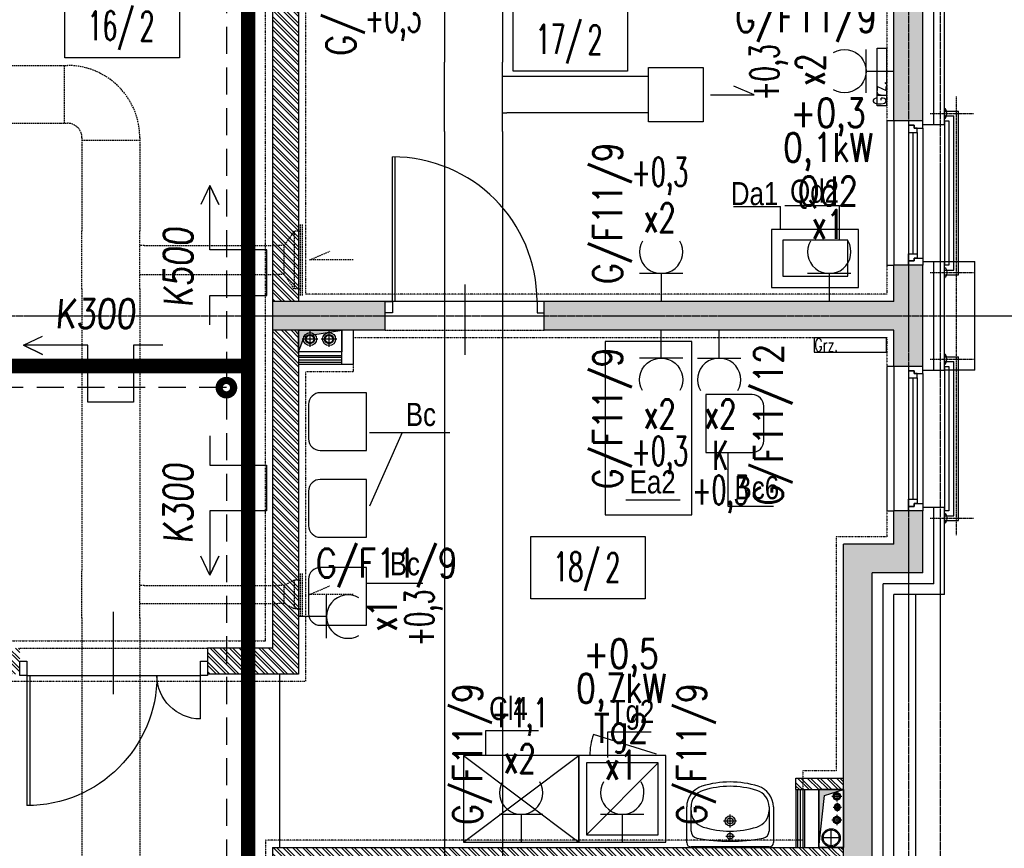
# Model space of a CAD drawing. Extents: x -7228 to 74941, y -112898 to 85621.
# Tile 248 of 256: x 52793 to 53474, y -9345 to -8771. Entities that reach past the tile are written whole.
import ezdxf
from ezdxf.enums import TextEntityAlignment as Align

# ---------------------------------------------------------------- set-up
doc = ezdxf.new("R2010")
doc.units = 0
for name, pattern in [('CENTER', [2, 1.25, -0.25, 0.25, -0.25]), ('DASHDOT', [1, 0.5, -0.25, 0, -0.25]), ('DASHED', [0.75, 0.5, -0.25]), ('DASHED2', [0.375, 0.25, -0.125]), ('DIVIDE', [31.75, 12.7, -6.35, 0, -6.35, 0, -6.35])]:
    doc.linetypes.add(name, pattern=pattern)
doc.layers.get('0').update_dxf_attribs({"color": 101, "linetype": 'CONTINUOUS'})
doc.layers.add('-A_NR', color=8, linetype='CONTINUOUS', plot=False)
for name, color, linetype in [('Drz---drzwi', 5, 'CONTINUOUS'), ('E35', 6, 'CONTINUOUS'), ('E50', 3, 'CONTINUOUS'), ('E50kor', 3, 'CONTINUOUS'), ('E90kor', 6, 'CONTINUOUS'), ('Ele-balustrada', 8, 'CONTINUOUS'), ('Ins-co', 2, 'CONTINUOUS'), ('Ins-kan', 54, 'CONTINUOUS'), ('Ins-went', 141, 'CONTINUOUS'), ('Ins-wod', 4, 'CONTINUOUS'), ('Okn---okna', 5, 'CONTINUOUS'), ('Opis-pom', 6, 'CONTINUOUS'), ('Opis_pom_ramka', 6, 'CONTINUOUS'), ('Os-osie', 14, 'CENTER'), ('Os-osie glowne', 1, 'CENTER'), ('Sc-beton', 7, 'CONTINUOUS'), ('Sc-beton-hatch', 86, 'CONTINUOUS'), ('Sc-cegla pustak', 42, 'CONTINUOUS'), ('Sc-cegla pustak-hatch', 8, 'CONTINUOUS'), ('Sc-drewno', 22, 'CONTINUOUS'), ('Sc-gk', 120, 'CONTINUOUS'), ('Sc-izolacja term-styropian', 151, 'STYROPIAN-KA'), ('Sc-nadproza kon', 5, 'DASHED2'), ('Sc-silikat', 61, 'CONTINUOUS'), ('Suf-widok', 8, 'CONTINUOUS'), ('W-otwor-strop', 1, 'CONTINUOUS'), ('Wyp-meble', 155, 'CONTINUOUS'), ('Wyp-sanitar', 131, 'CONTINUOUS')]:
    doc.layers.add(name, color=color, linetype=linetype)
doc.styles.add('ARIAL_CE', font='ARIAL.TTF', dxfattribs={"width": 0.8})
doc.styles.add('KA wymiar', font='romans.shx', dxfattribs={"width": 0.6})
doc.styles.add('ROMANS', font='romans', dxfattribs={"width": 0.85})
doc.linetypes.add('BATTING', pattern='A,0.0001,-0.1,[134,ltypeshp.shx,S=0.1,R=0,X=-0.1,Y=0],-0.2,[134,ltypeshp.shx,S=0.1,R=180,X=0.1,Y=0],-0.1', length=0.4001)
doc.linetypes.add('STYROPIAN-KA', pattern='A,0.0001,-0.1,[135,ltypeshp.shx,S=0.1,R=0,X=-0.1,Y=0],0,[135,ltypeshp.shx,S=0.1,R=180,X=0.1,Y=0],-0.1', length=0.2001)
doc.linetypes.add('ZIGZAG', pattern='A,0.00254,-5.08,[131,ltypeshp.shx,S=5.08,R=0,X=-5.08,Y=0],-10.16,[131,ltypeshp.shx,S=5.08,R=180,X=5.08,Y=0],-5.08', length=20.32254)

# ---------------------------------------------------------------- blocks, each defined once
blk = doc.blocks.new('_dhgfkgh')
at = {"ltscale": 7}
for p, q in [((-23, -65), (34, -65)), ((-10, -125), (-100, -125)), ((-10, -123), (-99.98, -123))]:
    blk.add_line(p, q, dxfattribs=at)
for points in [[(0, -5), (0, 0), (-10, 0), (-10, -5)], [(0, -130), (0, -125), (-10, -125), (-10, -130)]]:
    blk.add_lwpolyline(points, close=True, dxfattribs=at)
for points in [[(-40, -5), (-10, -5)], [(-10, -125), (-10, -5)]]:
    blk.add_lwpolyline(points, dxfattribs=at)
for centre, radius, start, end in [((-10, -5), 30, 180, 270), ((-10, -125), 90, 90, 180)]:
    blk.add_arc(centre, radius, start, end)
blk = doc.blocks.new('_FKJHKH')
at = {"ltscale": 7}
for p, q in [((5, 8), (5, 108)), ((6.8, 8), (6.8, 107.98))]:
    blk.add_line(p, q, dxfattribs=at)
at = {"ltscale": 25}
for p, q in [((55, 19.7), (55, -28.9)), ((5, 8), (0, 8)), ((0, 8), (5, 8)), ((0, 0), (0, 8)), ((105, 8), (5, 8)), ((5, 8), (5, 0)), ((105, 8), (105, 0)), ((110, 8), (105, 8)), ((110, 0), (110, 8)), ((5, 0), (0, 0)), ((5, 0), (0, 0)), ((105, 0), (110, 0)), ((105, 0), (110, 0))]:
    blk.add_line(p, q, dxfattribs=at)
blk.add_arc((5, 8), 100, 0, 90)
blk = doc.blocks.new('_kjkhjgvhkhjhj')
at = {"linetype": 'DASHED2'}
for p, q in [((15, 0), (15, -100)), ((-20, 0), (-20, -100))]:
    blk.add_line(p, q, dxfattribs=at)
for p, q in [((0, -5), (0, -95)), ((-10, -8), (-10, -92)), ((-7, -8), (-7, -92)), ((-4, -8), (-4, -92))]:
    blk.add_line(p, q)
for points in [[(0, -5), (0, 0), (-10, 0), (-10, -3), (-6, -3), (-6, -5)], [(-4, -8), (-4, -5), (-6, -5), (-6, -3), (-10, -3), (-10, -5), (-10, -8)], [(-4, -92), (-4, -95), (-6, -95), (-6, -97), (-10, -97), (-10, -95), (-10, -92)], [(0, -95), (0, -100), (-10, -100), (-10, -97), (-6, -97), (-6, -95)]]:
    blk.add_lwpolyline(points, close=True)
for points in [[(15, 0), (18, 0), (18, -100), (15, -100)], [(-20, 0), (-25, 0), (-25, -100), (-20, -100)]]:
    blk.add_lwpolyline(points)
blk = doc.blocks.new('umywalka_60x45')
at = {"ltscale": 25}
for p, q in [((-27, 0), (27, 0)), ((-30, -27.72), (-30, -3)), ((0, -4.5), (0, -10.5)), ((30, -3), (30, -27.72)), ((-27, -27.72), (-27, -11.03)), ((3, -7.5), (-3, -7.5)), ((0, -13.5), (0, -22.5)), ((27, -11.03), (27, -27.72)), ((4.5, -18), (-4.5, -18))]:
    blk.add_line(p, q, dxfattribs=at)
for centre, radius in [((0, -7.5), 2), ((0, -18), 3.5), ((0, -18), 2)]:
    blk.add_circle(centre, radius, dxfattribs=at)
for centre, radius, start, end in [((27, -3), 3, 0, 90), ((-27, -3), 3, 90, 180), ((-22, -11.03), 5, 100.52627, 180), ((0, -129.43), 125.43, 79.47373, 100.52627), ((22, -11.03), 5, 0, 79.47373), ((0, -73.4), 62.4, 72.6871, 107.3129), ((-15, -25.28), 12, 107.3129, 180), ((15, -25.28), 12, 0, 72.6871), ((-15, -27.72), 15, 180, 252.6871), ((-15, -27.72), 12, 180, 252.6871), ((15, -27.72), 12, 287.3129, 0), ((15, -27.72), 15, 287.3129, 0), ((0, 20.4), 62.4, 252.6871, 287.3129), ((0, 20.4), 65.4, 252.6871, 287.3129)]:
    blk.add_arc(centre, radius, start, end, dxfattribs=at)
blk = doc.blocks.new('_opis_pom_metka')
at = {"layer": 'Opis_pom_ramka'}
blk.add_lwpolyline([(-33.13, 0), (32.87, 0), (32.87, -36), (-33.13, -36)], close=True, dxfattribs=at)
at = {"style": 'KA wymiar', "width": 0.6}
blk.add_attdef('KO/', text='', height=16.8, dxfattribs=at).set_placement((3.45, -25.87), align=Align.RIGHT)
blk.add_attdef('NR', (3.8, -26.16), '', height=16.8, dxfattribs=at)
blk = doc.blocks.new('_dkjhsjhkfgh')
at = {"layer": 'Ins-went', "ltscale": 2}
for p, q in [((2279.04, 2250), (2279.04, 2200.6)), ((2319.04, 2250), (2319.04, 2200.6)), ((2279.04, 2155.55), (2279.04, 2200.55)), ((2319.04, 2155.55), (2319.04, 2200.55)), ((2322.04, 2190.55), (2319.04, 2190.55)), ((2420.22, 2190.55), (2393.27, 2190.55)), ((2319.04, 2165.55), (2322.04, 2165.55)), ((2420.22, 2165.55), (2393.27, 2165.55)), ((2279.04, 2152.55), (2279.04, 2155.55)), ((2319.04, 2152.55), (2319.04, 2155.55)), ((2279.04, 2152.55), (2279.04, 2138.55)), ((2319.04, 2152.55), (2319.04, 2138.55)), ((2279.04, 2138.55), (2279.04, 2135.55)), ((2279.04, 2135.55), (2279.04, 1536.45)), ((2319.04, 2138.55), (2319.04, 2135.55)), ((2319.04, 2135.55), (2319.04, 1536.45))]:
    blk.add_line(p, q, dxfattribs=at)
blk.add_lwpolyline([(2420.22, 2196.9), (2457.92, 2196.9), (2457.92, 2159.2), (2420.22, 2159.2)], close=True, dxfattribs=at)
blk.add_lwpolyline([(2462.92, 2178.05), (2493.16, 2178.05), (2479.14, 2184.08)], dxfattribs=at)
for points in [[(2393.27, 2190.55), (2322.04, 2190.55)], [(2393.27, 2165.55), (2322.04, 2165.55)]]:
    blk.add_spline(points, degree=3, dxfattribs=at)
blk = doc.blocks.new('g2')
at = {"layer": 'E35'}
blk.add_line((15, 19.27), (-15, 19.27), dxfattribs=at)
blk.add_arc((0, 34.27), 15, 150, 30, dxfattribs=at)
at = {"layer": 'E50'}
blk.add_line((0, 19.27), (0, 0), dxfattribs=at)

msp = doc.modelspace()

# ---------------------------------------------------------------- hatches: boundary and pattern name
at = {"layer": 'Sc-beton-hatch'}
h = msp.add_hatch(dxfattribs=at)
h.set_pattern_fill('ANSI33', color=256, style=0)
h.paths.add_polyline_path([(53417.547, -5966.119), (53397.547, -5966.119), (53397.547, -6066.119), (53347.547, -6066.119), (53347.547, -6086.119), (53397.547, -6086.119), (53397.547, -6539.119), (53417.547, -6539.119)])
h.paths.add_polyline_path([(52727.547, -5896.063), (52727.547, -6126.119), (52747.547, -6126.119), (52747.547, -6086.119), (52787.547, -6086.119), (52787.547, -6066.119), (52747.547, -6066.119), (52747.547, -5893.275, 0.0068353), (53006.666, -5853.258), (53003.652, -5833.484, -0.0084051), (52685.545, -5881.599), (52688.203, -5901.422, 0.0010351)])
h.paths.add_polyline_path([(52755.047, -6461.119), (52720.047, -6461.119), (52720.047, -6496.119), (52755.047, -6496.119)])
h.paths.add_polyline_path([(52712.547, -6843.119), (52747.547, -6843.119), (52747.547, -6808.119), (52712.547, -6808.119)])
h.paths.add_polyline_path([(53417.547, -6674.119), (53397.547, -6674.119), (53397.547, -6896.119), (53417.547, -6896.119)])
h.paths.add_polyline_path([(52002.547, -6461.119), (51967.547, -6461.119), (51967.547, -6496.119), (52002.547, -6496.119)], flags=17)
h.paths.add_polyline_path([(51782.547, -6476.119), (51782.547, -5979.405, 0.0063955), (52027.547, -5966.832), (52026.267, -5946.873, -0.0079596), (51721.947, -5961.536), (51722.592, -5981.526, 0.0010422), (51762.547, -5980.155), (51762.547, -6648.119), (51782.547, -6648.119), (51782.547, -6496.119), (51815.547, -6496.119), (51815.547, -6496.115), (51815.547, -6476.119)])
h.paths.add_polyline_path([(51327.547, -6828.119), (51427.547, -6828.119), (51427.547, -7026.119), (51447.547, -7026.119), (51447.547, -6828.119), (51782.547, -6828.119), (51782.547, -6803.119), (51762.547, -6803.119), (51762.547, -6808.119), (51347.547, -6808.119), (51347.547, -5986.279, 0.0010428), (51387.547, -5986.471), (51387.602, -5966.468, -0.0015651), (51327.547, -5966.119)])
h.paths.add_polyline_path([(51987.547, -6808.119), (51967.547, -6808.119), (51967.547, -7466.119), (51944.547, -7466.119), (51944.547, -7486.119), (51967.547, -7486.119), (51967.547, -8068.619), (51987.547, -8068.619), (51987.547, -7486.119), (52278.547, -7486.119), (52278.547, -7801.119), (52298.547, -7801.119), (52351.547, -7801.119), (52351.547, -7781.119), (52298.547, -7781.119), (52298.547, -7466.119), (51987.547, -7466.119)])
h.paths.add_polyline_path([(51427.547, -7276.119), (51447.547, -7276.119), (51447.547, -7176.119), (51427.547, -7176.119)])
h.paths.add_polyline_path([(51427.547, -7526.119), (51447.547, -7526.119), (51447.547, -7486.119), (51487.547, -7486.119), (51487.547, -7466.119), (51447.547, -7466.119), (51447.547, -7426.119), (51427.547, -7426.119)])
h.paths.add_polyline_path([(51807.547, -7486.119), (51807.547, -7466.119), (51742.547, -7466.119), (51742.547, -7486.119)])
h.paths.add_polyline_path([(52351.547, -7486.119), (52351.547, -7466.119), (52298.547, -7466.119), (52298.547, -7486.119)], flags=17)
h.paths.add_polyline_path([(52573.547, -7486.119), (52573.547, -7466.119), (52485.547, -7466.119), (52485.547, -7486.119)])
h.paths.add_polyline_path([(52727.547, -7466.119), (52707.547, -7466.119), (52707.547, -7486.119), (52727.547, -7486.119)])
h.paths.add_polyline_path([(52747.547, -7466.119), (52727.547, -7466.119), (52727.547, -7486.119), (52727.547, -7781.119), (52707.547, -7781.119), (52707.547, -7801.119), (52747.547, -7801.119)])
h.paths.add_polyline_path([(52505.547, -7781.119), (52485.547, -7781.119), (52485.547, -7801.119), (52573.547, -7801.119), (52573.547, -7781.119), (52520.547, -7781.119), (52520.547, -7486.119), (52505.547, -7486.119)])
h.paths.add_polyline_path([(53417.547, -7316.119), (53397.547, -7316.119), (53397.547, -7666.119), (53417.547, -7666.119)])
h.paths.add_polyline_path([(53417.547, -7766.119), (53397.547, -7766.119), (53397.547, -8031.119), (53417.547, -8031.119)])
h.paths.add_polyline_path([(53397.547, -8216.119), (53349.547, -8216.119), (53349.547, -8236.119), (53397.547, -8236.119), (53397.547, -8841.119), (53417.547, -8841.119), (53417.547, -8181.119), (53397.547, -8181.119)])
h.paths.add_polyline_path([(53150.547, -8216.119), (53150.547, -8236.119), (53244.547, -8236.119), (53244.547, -8216.119)])
h.paths.add_polyline_path([(52922.547, -8216.119), (52922.547, -8236.119), (53025.547, -8236.119), (53025.547, -8216.119)])
h.paths.add_polyline_path([(52727.547, -8236.119), (52727.547, -8966.119), (52702.547, -8966.119), (52702.547, -8986.119), (52747.547, -8986.119), (52747.547, -8236.119), (52787.547, -8236.119), (52787.547, -8216.119), (52244.047, -8216.119), (52244.047, -8236.119)])
h.paths.add_polyline_path([(51967.547, -8216.119), (51447.547, -8216.119), (51447.547, -8156.119), (51427.547, -8156.119), (51427.547, -8236.119), (51762.547, -8236.119), (52109.047, -8236.119), (52109.047, -8216.119), (51987.547, -8216.119), (51987.547, -8168.619), (51967.547, -8168.619)])
h.paths.add_polyline_path([(51427.547, -8006.119), (51447.547, -8006.119), (51447.547, -7963.119), (51427.547, -7963.119)])
h.paths.add_polyline_path([(51447.547, -7676.119), (51427.547, -7676.119), (51427.547, -7873.119), (51447.547, -7873.119)])
h.paths.add_polyline_path([(51762.547, -8986.119), (51782.547, -8986.119), (51782.547, -8966.119), (51427.547, -8966.119), (51427.547, -8986.119)])
h.paths.add_polyline_path([(51782.547, -8986.119), (51802.547, -8986.119), (51802.547, -8966.119), (51782.547, -8966.119)])
h.paths.add_polyline_path([(51802.547, -8966.119), (51802.547, -8986.119), (52114.047, -8986.119), (52114.047, -8966.119)])
h.paths.add_polyline_path([(52339.547, -8986.119), (52339.547, -8966.119), (52244.047, -8966.119), (52244.047, -8986.119)], flags=17)
h.paths.add_polyline_path([(52449.547, -8966.119), (52449.547, -8986.119), (52592.547, -8986.119), (52592.547, -8966.119)])
h.paths.add_polyline_path([(52967.547, -8966.119), (52967.547, -8986.119), (53045.547, -8986.119), (53045.547, -8966.119)])
h.paths.add_polyline_path([(53155.547, -8966.119), (53155.547, -8986.119), (53397.547, -8986.119), (53397.547, -9011.119), (53417.547, -9011.119), (53417.547, -8941.119), (53397.547, -8941.119), (53397.547, -8966.119)])
h.paths.add_polyline_path([(53397.547, -9134.119), (53362.547, -9134.119), (53362.547, -9440.619), (53382.547, -9440.619), (53382.547, -9154.119), (53417.547, -9154.119), (53417.547, -9111.119), (53397.547, -9111.119)])
h.paths.add_polyline_path([(53382.547, -9560.619), (53362.547, -9560.619), (53362.547, -9616.119), (52967.547, -9616.119), (52967.547, -9641.119), (53362.547, -9641.119), (53362.547, -9671.119), (53382.547, -9671.119), (53382.547, -9641.119)])
h.paths.add_polyline_path([(53417.547, -9856.119), (53382.547, -9856.119), (53382.547, -9821.119), (53362.547, -9821.119), (53362.547, -9876.119), (53397.547, -9876.119), (53397.547, -10283.619), (53397.547, -10466.119), (52747.547, -10466.119), (52747.547, -10421.119), (52727.547, -10421.119), (52727.547, -10486.119), (53397.547, -10486.119), (53397.547, -10915.39), (53397.547, -10976.119), (53417.547, -10976.119), (53417.547, -10576.119), (53417.547, -10403.619)])
h.paths.add_polyline_path([(52747.547, -10095.119), (52727.547, -10095.119), (52727.547, -10291.119), (52747.547, -10291.119)], flags=17)
h.paths.add_polyline_path([(52727.547, -9985.119), (52747.547, -9985.119), (52747.547, -9206.119), (52727.547, -9206.119), (52727.547, -9616.119), (52431.547, -9616.119), (52431.547, -9641.119), (52727.547, -9641.119)])
h.paths.add_polyline_path([(52280.547, -9616.119), (52280.547, -9641.119), (52321.547, -9641.119), (52321.547, -9616.119)])
h.paths.add_polyline_path([(52058.547, -9641.119), (52058.547, -9616.119), (51942.547, -9616.119), (51942.547, -9641.119)])
h.paths.add_polyline_path([(51842.547, -9641.119), (51842.547, -9616.119), (51547.547, -9616.119), (51547.547, -9601.119), (51527.547, -9601.119), (51527.547, -9616.119), (51287.547, -9616.119), (51287.547, -9641.119), (51527.547, -9641.119), (51527.547, -10036.619), (51547.547, -10036.619), (51547.547, -9641.119)])
h.paths.add_polyline_path([(51547.547, -9472.119), (51527.547, -9472.119), (51527.547, -9504.119), (51547.547, -9504.119)])
h.paths.add_polyline_path([(51237.547, -9641.119), (51237.547, -9616.119), (51187.547, -9616.119), (51187.547, -9641.119)])
h.paths.add_polyline_path([(51137.547, -9641.119), (51137.547, -9616.119), (51087.547, -9616.119), (51087.547, -9641.119)])
h.paths.add_polyline_path([(51037.547, -9641.119), (51037.547, -9616.119), (50987.547, -9616.119), (50987.547, -9641.119)])
h.paths.add_polyline_path([(50937.547, -9641.119), (50937.547, -9616.119), (50897.547, -9616.119), (50897.547, -10523.119), (50997.547, -10523.119), (50997.547, -10538.119), (51017.547, -10538.119), (51017.547, -10503.119), (50917.547, -10503.119), (50917.547, -9641.119)])
h.paths.add_polyline_path([(52058.547, -9962.119), (52058.547, -9944.119), (51944.547, -9944.119), (51944.547, -9962.119)])
h.paths.add_polyline_path([(51527.547, -10291.119), (51547.547, -10291.119), (51547.547, -10136.619), (51527.547, -10136.619)])
h.paths.add_polyline_path([(51017.547, -10656.119), (51017.547, -10638.119), (50997.547, -10638.119), (50997.547, -10656.119), (50797.547, -10656.119), (50797.547, -11011.119), (51527.547, -11011.119), (51527.547, -11051.119), (51547.547, -11051.119), (51547.547, -11011.119), (51597.547, -11011.119), (51597.547, -10991.119), (51547.547, -10991.119), (51547.547, -10836.119), (51527.547, -10836.119), (51527.547, -10991.119), (50817.547, -10991.119), (50817.547, -10676.119), (51527.547, -10676.119), (51527.547, -10686.119), (51547.547, -10686.119), (51547.547, -10421.119), (51527.547, -10421.119), (51527.547, -10656.119)])
h.paths.add_polyline_path([(51987.547, -10486.119), (52104.047, -10486.119), (52104.047, -10466.119), (51767.547, -10466.119), (51767.547, -10486.119), (51967.547, -10486.119), (51967.547, -10991.119), (51747.547, -10991.119), (51747.547, -11011.119), (51807.547, -11011.119), (51807.547, -11051.119), (51827.547, -11051.119), (51827.547, -11011.119), (52087.547, -11011.119), (52087.547, -10991.119), (51987.547, -10991.119)])
h.paths.add_polyline_path([(52214.047, -10466.119), (52214.047, -10486.119), (52278.547, -10486.119), (52278.547, -10991.119), (52237.547, -10991.119), (52237.547, -11011.119), (52819.547, -11011.119), (52819.547, -10991.119), (52298.547, -10991.119), (52298.547, -10466.119)])
h.paths.add_polyline_path([(53382.547, -11011.119), (53382.547, -10991.119), (53337.547, -10991.119), (53337.547, -11011.119)])
h.paths.add_polyline_path([(53400.047, -10993.619), (53382.547, -11011.119), (53417.547, -11011.119)])
h.paths.add_polyline_path([(53382.547, -10976.119), (53382.547, -11011.119), (53400.047, -10993.619)])
h.paths.add_polyline_path([(53382.547, -10976.119), (53400.047, -10993.619), (53417.547, -10976.119)])
h.paths.add_polyline_path([(53417.547, -10976.119), (53400.047, -10993.619), (53417.547, -11011.119)])
at = {"layer": 'Sc-cegla pustak-hatch'}
h = msp.add_hatch(dxfattribs=at)
h.set_pattern_fill('ANSI32', color=256, scale=0.5, angle=90, style=0)
h.paths.add_polyline_path([(52792.547, -7484.119), (52792.547, -7466.119), (52747.547, -7466.119), (52747.547, -7484.119)])
h.paths.add_polyline_path([(52967.547, -7484.119), (52967.547, -7996.119), (52985.547, -7996.119), (52985.547, -7969.119), (53059.547, -7969.119), (53067.547, -7969.119), (53067.547, -7977.119), (53059.547, -7977.119), (53059.547, -7996.119), (53085.347, -7996.119), (53085.347, -7978.119), (53077.547, -7978.119), (53077.547, -7951.119), (52985.547, -7951.119), (52985.547, -7602.119), (53050.547, -7602.119), (53050.547, -7584.119), (52985.547, -7584.119), (52985.547, -7466.119), (52922.547, -7466.119), (52922.547, -7484.119)])
h.paths.add_polyline_path([(53150.547, -7584.119), (53150.547, -7602.119), (53397.547, -7602.119), (53397.547, -7584.119)])
h.paths.add_polyline_path([(53397.547, -7996.119), (53397.547, -7978.119), (53185.347, -7978.119), (53185.347, -7996.119)])
h.paths.add_polyline_path([(52967.547, -8464.119), (52985.547, -8464.119), (52985.547, -8236.119), (52967.547, -8236.119)])
h.paths.add_polyline_path([(52095.547, -7978.119), (52095.547, -7710.119), (52077.547, -7710.119), (52077.547, -7996.119), (52278.547, -7996.119), (52278.547, -8038.619), (52296.547, -8038.619), (52296.547, -7968.119), (52278.547, -7968.119), (52278.547, -7978.119)])
h.paths.add_polyline_path([(52296.547, -7801.119), (52278.547, -7801.119), (52278.547, -7868.119), (52296.547, -7868.119)])
h.paths.add_polyline_path([(51902.547, -7978.119), (51902.547, -7996.119), (51967.547, -7996.119), (51967.547, -7978.119)])
h.paths.add_polyline_path([(51802.547, -7996.119), (51802.547, -7978.119), (51744.547, -7978.119), (51744.547, -7996.119)])
h.paths.add_polyline_path([(51654.547, -7996.119), (51654.547, -7978.119), (51447.547, -7978.119), (51447.547, -7996.119)])
h.paths.add_polyline_path([(51427.547, -8356.119), (51445.547, -8356.119), (51445.547, -8236.119), (51427.547, -8236.119)])
h.paths.add_polyline_path([(51427.547, -8571.119), (51445.547, -8571.119), (51445.547, -8566.119), (52040.547, -8566.119), (52040.547, -8630.119), (52058.547, -8630.119), (52058.547, -8492.119), (52040.547, -8492.119), (52040.547, -8548.119), (51782.547, -8548.119), (51782.547, -8466.119), (51764.547, -8466.119), (51764.547, -8548.119), (51445.547, -8548.119), (51445.547, -8506.119), (51427.547, -8506.119)])
h.paths.add_polyline_path([(51782.547, -8236.119), (51764.547, -8236.119), (51764.547, -8366.119), (51782.547, -8366.119)])
h.paths.add_polyline_path([(52058.547, -8236.119), (52040.547, -8236.119), (52040.547, -8392.119), (52058.547, -8392.119)])
h.paths.add_polyline_path([(52296.547, -8168.619), (52278.547, -8168.619), (52278.547, -8216.119), (52296.547, -8216.119)])
h.paths.add_polyline_path([(52296.547, -8236.119), (52278.547, -8236.119), (52278.547, -8966.119), (52296.547, -8966.119), (52296.547, -8570.119), (52592.547, -8570.119), (52592.547, -8552.119), (52296.547, -8552.119)])
h.paths.add_polyline_path([(52058.547, -8730.119), (52040.547, -8730.119), (52040.547, -8966.119), (52058.547, -8966.119)])
h.paths.add_polyline_path([(51445.547, -8721.119), (51427.547, -8721.119), (51427.547, -8786.119), (51445.547, -8786.119)])
h.paths.add_polyline_path([(51427.547, -8966.119), (51445.547, -8966.119), (51445.547, -8936.119), (51427.547, -8936.119)])
h.paths.add_polyline_path([(51445.547, -9001.119), (51445.547, -8986.119), (51427.547, -8986.119), (51427.547, -9001.119)])
h.paths.add_polyline_path([(51427.547, -9216.119), (51445.547, -9216.119), (51445.547, -9151.119), (51427.547, -9151.119)])
h.paths.add_polyline_path([(51427.547, -9490.119), (51527.547, -9490.119), (51527.547, -9472.119), (51445.547, -9472.119), (51445.547, -9366.119), (51427.547, -9366.119)])
h.paths.add_polyline_path([(51764.547, -9306.119), (51782.547, -9306.119), (51782.547, -8998.119), (51764.547, -8998.119)])
h.paths.add_polyline_path([(52040.547, -9616.119), (52058.547, -9616.119), (52058.547, -9461.119), (52040.547, -9461.119)])
h.paths.add_polyline_path([(52040.547, -9361.119), (52058.547, -9361.119), (52058.547, -8986.119), (52040.547, -8986.119)])
h.paths.add_polyline_path([(52727.547, -8570.119), (52727.547, -8552.119), (52702.547, -8552.119), (52702.547, -8570.119)])
h.paths.add_polyline_path([(52994.547, -8594.119), (52994.547, -8668.119), (52967.547, -8668.119), (52967.547, -8966.119), (52985.547, -8966.119), (52985.547, -8686.119), (53397.547, -8686.119), (53397.547, -8668.119), (53012.547, -8668.119), (53012.547, -8576.119), (52985.547, -8576.119), (52985.547, -8554.119), (52967.547, -8554.119), (52967.547, -8594.119)])
h.paths.add_polyline_path([(52985.547, -9224.119), (52985.547, -8986.119), (52967.547, -8986.119), (52967.547, -9206.119), (52922.547, -9206.119), (52922.547, -9224.119)])
h.paths.add_polyline_path([(52967.547, -9344.119), (52967.547, -9362.119), (53362.547, -9362.119), (53362.547, -9344.119)])
h.paths.add_polyline_path([(52674.547, -9206.119), (52674.547, -9224.119), (52712.547, -9224.119), (52727.547, -9224.119), (52727.547, -9206.119)])
h.paths.add_polyline_path([(52792.547, -9224.119), (52792.547, -9206.119), (52747.547, -9206.119), (52747.547, -9224.119)])
h.paths.add_polyline_path([(52564.547, -9224.119), (52564.547, -9206.119), (52482.547, -9206.119), (52482.547, -9161.119), (52464.547, -9161.119), (52464.547, -9206.119), (52449.547, -9206.119), (52449.547, -9224.119)])
h.paths.add_polyline_path([(52482.547, -8986.119), (52464.547, -8986.119), (52464.547, -9031.119), (52482.547, -9031.119)])
h.paths.add_polyline_path([(52280.547, -9206.119), (52280.547, -9616.119), (52298.547, -9616.119), (52298.547, -9224.119), (52339.547, -9224.119), (52339.547, -9206.119)])
h.paths.add_polyline_path([(51547.547, -9944.119), (51547.547, -9962.119), (51764.547, -9962.119), (51764.547, -10228.119), (51547.547, -10228.119), (51547.547, -10246.119), (52058.547, -10246.119), (52058.547, -10151.619), (52040.547, -10151.619), (52040.547, -10228.119), (51782.547, -10228.119), (51782.547, -9962.119), (51944.547, -9962.119), (51944.547, -9944.119)])
h.paths.add_polyline_path([(52058.547, -9962.119), (52040.547, -9962.119), (52040.547, -10051.619), (52058.547, -10051.619)], flags=17)
h.paths.add_polyline_path([(52058.547, -9641.119), (52040.547, -9641.119), (52040.547, -9944.119), (52058.547, -9944.119)])
h.paths.add_polyline_path([(52680.659, -9975.119), (52680.659, -9957.119), (52298.547, -9957.119), (52298.547, -9641.119), (52280.547, -9641.119), (52280.547, -10291.119), (52298.547, -10291.119), (52298.547, -10246.119), (52727.547, -10246.119), (52727.547, -10228.119), (52298.547, -10228.119), (52298.547, -9975.119)])
h.paths.add_polyline_path([(53362.547, -9876.119), (53362.547, -9858.119), (52967.547, -9858.119), (52967.547, -9876.119)])
h.paths.add_polyline_path([(52967.547, -10118.119), (52985.547, -10118.119), (52985.547, -10108.119), (53397.547, -10108.119), (53397.547, -10090.119), (52985.547, -10090.119), (52985.547, -9984.119), (52967.547, -9984.119)])
h.paths.add_polyline_path([(52985.547, -10238.119), (52985.547, -10228.119), (52967.547, -10228.119), (52967.547, -10356.119), (52985.547, -10356.119), (52985.547, -10256.119), (53135.547, -10256.119), (53135.547, -10466.119), (53153.547, -10466.119), (53153.547, -10238.119)])
h.paths.add_polyline_path([(52967.547, -10456.119), (52967.547, -10466.119), (52985.547, -10466.119), (52985.547, -10456.119)])
h.paths.add_polyline_path([(52280.547, -10466.119), (52298.547, -10466.119), (52298.547, -10421.119), (52280.547, -10421.119)])
h.paths.add_polyline_path([(51785.547, -10656.119), (51785.547, -10596.119), (51767.547, -10596.119), (51767.547, -10686.119), (51785.547, -10686.119), (51785.547, -10674.119), (51967.547, -10674.119), (51967.547, -10656.119)])
h.paths.add_polyline_path([(51785.547, -10786.119), (51767.547, -10786.119), (51767.547, -10991.119), (51785.547, -10991.119)])
h.paths.add_polyline_path([(51785.547, -10496.119), (51785.547, -10486.119), (51767.547, -10486.119), (51767.547, -10496.119)])
h = msp.add_hatch(dxfattribs=at)
h.set_pattern_fill('ANSI32', color=256, scale=0.5, angle=90, style=0)
h.paths.add_polyline_path([(53362.547, -9304.096), (53362.547, -9296.096), (53329.547, -9296.096), (53329.547, -9304.096)])
at = {"layer": 'W-otwor-strop'}
for points in [[(53015.547, -8986.119), (52985.547, -8986.119), (52985.547, -9001.119), (52989.547, -8990.119)], [(53362.547, -9304.096), (53345.547, -9304.096), (53345.547, -9344.119), (53349.547, -9308.096)]]:
    msp.add_hatch(color=256, dxfattribs=at).paths.add_polyline_path(points)

# ---------------------------------------------------------------- linework, layer by layer
at = {"layer": '-A_NR', "ltscale": 0.5}
for p, q in [((53286.498, -8900.556), (53318.92, -8900.556)), ((53318.92, -8916.509), (53318.92, -8900.556)), ((53322.055, -8899.855), (53359.887, -8899.855)), ((53359.887, -8923.253), (53359.887, -8899.855)), ((53057.154, -9056.944), (53034.63, -9107.948)), ((53282.597, -9070.445), (53282.597, -9107.948)), ((53212.022, -9103.448), (53249.562, -9103.448)), ((53282.597, -9107.948), (53314.13, -9107.948)), ((53115.045, -9279.927), (53115.045, -9263.05)), ((53115.045, -9263.05), (53151.646, -9263.05)), ((53199.509, -9281.802), (53199.509, -9263.988)), ((53199.509, -9263.988), (53229.54, -9263.988))]:
    msp.add_line(p, q, dxfattribs=at)
at = {"layer": '-A_NR', "color": 8}
for p, q in [((53034.63, -9056.944), (53090.189, -9056.944)), ((53032.498, -9161.116), (53071.518, -9161.116))]:
    msp.add_line(p, q, dxfattribs=at)
at = {"layer": 'Drz---drzwi', "linetype": 'ZIGZAG', "ltscale": 0.02}
msp.add_lwpolyline([(52972.547, -9344.119), (52972.547, -9224.119)], dxfattribs=at)
at = {"layer": 'E50kor', "linetype": 'DASHED2', "ltscale": 75}
for p, q in [((52935.586, -8185.467), (52935.586, -10440.321)), ((52935.586, -9025.84), (52247.745, -9025.84))]:
    msp.add_line(p, q, dxfattribs=at)
at = {"layer": 'E50kor', "const_width": 10}
for points in [[(52950.586, -8185.467), (52950.586, -10440.321)], [(52950.586, -9010.84), (52234.67, -9010.84)]]:
    msp.add_lwpolyline(points, dxfattribs=at)
at = {"layer": 'E50kor', "linetype": 'DASHED2', "const_width": 10}
msp.add_lwpolyline([(52933.086, -9025.84, 1), (52938.086, -9025.84, 1)], format="xyb", close=True, dxfattribs=at)
at = {"layer": 'E90kor', "ltscale": 15}
for points in [[(52924.096, -8982.445), (52924.096, -8962.12), (52963.504, -8962.12), (52963.504, -8930.507), (52924.096, -8930.507), (52924.096, -8885.954), (52930.336, -8899.118), (52924.096, -8885.954), (52917.856, -8899.118)], [(52891.684, -8996.536), (52871.358, -8996.536), (52871.358, -9035.944), (52839.745, -9035.944), (52839.745, -8996.536), (52795.192, -8996.536), (52808.356, -9002.776), (52795.192, -8996.536), (52808.356, -8990.296)], [(52924.039, -9059.234), (52924.039, -9079.559), (52963.447, -9079.559), (52963.447, -9111.172), (52924.039, -9111.172), (52924.039, -9155.725), (52930.279, -9142.561), (52924.039, -9155.725), (52917.799, -9142.561)]]:
    msp.add_lwpolyline(points, dxfattribs=at)
at = {"layer": 'Ele-balustrada'}
for points in [[(53432.547, -8832.619), (53433.047, -8832.619)], [(53432.547, -8832.619), (53432.547, -8839.619), (53432.547, -8839.619)], [(53432.547, -8834.469), (53442.197, -8834.469)], [(53442.197, -8947.769), (53442.197, -8834.469)], [(53432.547, -8837.769), (53438.897, -8837.769)], [(53432.547, -8839.619), (53433.047, -8839.619)], [(53438.897, -8944.469), (53438.897, -8837.769)], [(53432.547, -8942.619), (53433.047, -8942.619)], [(53432.547, -8949.619), (53432.547, -8942.619), (53432.547, -8942.619)], [(53432.547, -8944.469), (53438.897, -8944.469)], [(53432.547, -8947.769), (53442.197, -8947.769)], [(53432.547, -8949.619), (53433.047, -8949.619)], [(53432.547, -9002.619), (53433.047, -9002.619)], [(53432.547, -9002.619), (53432.547, -9009.619), (53432.547, -9009.619)], [(53432.547, -9004.469), (53442.197, -9004.469)], [(53442.197, -9117.769), (53442.197, -9004.469)], [(53432.547, -9007.769), (53438.897, -9007.769)], [(53432.547, -9009.619), (53433.047, -9009.619)], [(53438.897, -9114.469), (53438.897, -9007.769)], [(53432.547, -9112.619), (53433.047, -9112.619)], [(53432.547, -9112.619), (53432.547, -9119.619), (53432.547, -9119.619)], [(53432.547, -9114.469), (53438.897, -9114.469)], [(53432.547, -9117.769), (53442.197, -9117.769)], [(53432.547, -9119.619), (53433.047, -9119.619)]]:
    msp.add_lwpolyline(points, dxfattribs=at)
for points in [[(53433.047, -8839.619, 0.284735), (53433.047, -8832.619, 7)], [(53433.047, -8942.619, -0.284735), (53433.047, -8949.619, -7)], [(53433.047, -9009.619, 0.284735), (53433.047, -9002.619, 7)], [(53433.047, -9112.619, -0.284735), (53433.047, -9119.619, -7)]]:
    msp.add_lwpolyline(points, format="xyb", dxfattribs=at)
at = {"layer": 'Ins-co'}
for p, q in [((52998.904, -8992.197, 0), (52988.004, -8992.197, 0)), ((52993.454, -8997.647, 0), (52993.454, -8986.747, 0)), ((53012.067, -8992.198, 0), (53001.167, -8992.198, 0)), ((53006.617, -8997.648, 0), (53006.617, -8986.748, 0))]:
    msp.add_line(p, q, dxfattribs=at)
for points in [[(53385.898, -8790.865), (53392.298, -8790.865), (53392.298, -8830.865), (53385.898, -8830.865)], [(53342.361, -8991.289), (53342.361, -9001.289), (53392.361, -9001.289), (53392.361, -8991.289)]]:
    msp.add_lwpolyline(points, close=True, dxfattribs=at)
for centre, radius in [((52993.454, -8992.197, 0), 4.53), ((52993.454, -8992.197, 0), 3.2), ((52993.454, -8992.197, 0), 2.6), ((53006.617, -8992.198, 0), 4.53), ((53006.617, -8992.198, 0), 3.2), ((53006.617, -8992.198, 0), 2.6)]:
    msp.add_circle(centre, radius, dxfattribs=at)
at = {"layer": 'Ins-kan', "ltscale": 0.2}
for p, q in [((53354.099, -9343.764), (53354.099, -9331.164)), ((53360.399, -9337.464), (53347.799, -9337.464))]:
    msp.add_line(p, q, dxfattribs=at)
for radius in [6.3, 5.5]:
    msp.add_circle((53354.099, -9337.464), radius, dxfattribs=at)
at = {"layer": 'Ins-went', "linetype": 'DASHED', "ltscale": 2}
for p, q in [((52723.747, -8802.83), (52820.647, -8802.83)), ((52820.647, -8802.83), (52825.647, -8802.83)), ((52823.647, -8842.83), (52823.647, -8802.83)), ((52723.747, -8842.83), (52820.647, -8842.83)), ((52820.647, -8842.83), (52825.647, -8842.83)), ((52835.647, -8852.83), (52835.647, -8857.83)), ((52875.647, -8854.83), (52835.647, -8854.83)), ((52875.647, -8852.83), (52875.647, -8857.83)), ((52835.647, -8857.83), (52835.647, -8917.43)), ((52875.647, -8857.83), (52875.647, -8917.43)), ((52835.647, -8957.43), (52835.647, -8917.43)), ((52875.647, -8957.43), (52875.647, -8917.43)), ((52982.547, -8917.458), (52975.547, -8927.458)), ((52982.547, -8917.458), (52982.547, -8957.458)), ((52985.547, -8917.458), (52982.547, -8917.458)), ((52985.547, -8917.458), (52986.547, -8917.458)), ((52986.547, -8912.958), (52986.547, -8961.958)), ((52988.047, -8912.958), (52988.047, -8961.958)), ((52878.647, -8927.43), (52875.647, -8927.43)), ((52878.647, -8927.43), (52971.547, -8927.43)), ((52975.547, -8927.458), (52971.547, -8927.458)), ((52975.547, -8947.458), (52975.547, -8927.458)), ((52875.647, -8947.43), (52878.647, -8947.43)), ((52878.647, -8947.43), (52971.547, -8947.43)), ((52975.547, -8947.458), (52971.547, -8947.458)), ((52982.547, -8957.458), (52975.547, -8947.458)), ((52835.647, -8957.43), (52835.647, -9152.73)), ((52875.647, -8957.43), (52875.647, -9152.73)), ((52985.547, -8957.458), (52982.547, -8957.458)), ((52985.547, -8957.458), (52986.547, -8957.458)), ((52835.647, -9185.23), (52835.647, -9152.73)), ((52875.647, -9185.23), (52875.647, -9152.73)), ((52986.547, -9154.53), (52986.547, -9183.53)), ((52988.047, -9154.53), (52988.047, -9183.53)), ((52878.647, -9162.78), (52875.647, -9162.78)), ((52878.647, -9162.78), (52971.547, -9162.78)), ((52975.547, -9162.78), (52971.547, -9162.78)), ((52982.547, -9159.03), (52975.547, -9162.78)), ((52975.547, -9175.28), (52975.547, -9162.78)), ((52982.547, -9159.03), (52982.547, -9179.03)), ((52985.547, -9159.03), (52982.547, -9159.03)), ((52985.547, -9159.03), (52986.547, -9159.03)), ((52875.647, -9175.28), (52878.647, -9175.28)), ((52878.647, -9175.28), (52971.547, -9175.28)), ((52975.547, -9175.28), (52971.547, -9175.28)), ((52982.547, -9179.03), (52975.547, -9175.28)), ((52985.547, -9179.03), (52982.547, -9179.03)), ((52985.547, -9179.03), (52986.547, -9179.03)), ((52835.647, -9185.23), (52835.647, -9542.93)), ((52875.647, -9185.23), (52875.647, -9542.93))]:
    msp.add_line(p, q, dxfattribs=at)
for points in [[(53023.285, -8937.468), (52993.047, -8937.458), (53007.063, -8931.44)], [(53023.285, -9169.04), (52993.047, -9169.03), (53007.063, -9163.012)]]:
    msp.add_lwpolyline(points, dxfattribs=at)
for radius in [50, 10]:
    msp.add_arc((52825.647, -8852.83), radius, 0, 90, dxfattribs=at)
at = {"layer": 'Ins-wod', "ltscale": 0.3}
for p, q in [((53358.001, -9305.242), (53358.001, -9312.327)), ((53361.543, -9308.785), (53354.458, -9308.785)), ((53358.293, -9313.283), (53358.293, -9319.171)), ((53355.349, -9316.227), (53361.237, -9316.227)), ((53361.543, -9325.109), (53354.458, -9325.109)), ((53358.001, -9321.567), (53358.001, -9328.652))]:
    msp.add_line(p, q, dxfattribs=at)
for centre, radius in [((53358.001, -9308.785), 2.6), ((53358.001, -9308.785), 1.95), ((53358.001, -9308.785), 1.625), ((53358.001, -9325.109), 2.6), ((53358.001, -9325.109), 1.95), ((53358.001, -9325.109), 1.625)]:
    msp.add_circle(centre, radius, dxfattribs=at)
at = {"layer": 'Ins-wod', "ltscale": 0.3, "extrusion": (-4.28132e-36, -6.27911e-36, -1)}
for major_axis, start_param, end_param in [((1.555, 1.555), -0.7853961, 5.4977892), ((-1.113, 1.113), 0.7854002, 7.0685855), ((-0.883, 0.883), 0.7854002, 7.0685855)]:
    msp.add_ellipse((53358.293, -9316.227), major_axis=major_axis, ratio=1, start_param=start_param, end_param=end_param, dxfattribs=at)
at = {"layer": 'Os-osie', "ltscale": 0.2}
for points in [[(53440.547, -8824.35), (53440.547, -9127.889)], [(53422.547, -8836.119), (53452.547, -8836.119)], [(53422.547, -8946.119), (53452.547, -8946.119)], [(53422.547, -9006.119), (53452.547, -9006.119)], [(53422.547, -9116.119), (53452.547, -9116.119)]]:
    msp.add_lwpolyline(points, dxfattribs=at)
at = {"layer": 'Os-osie glowne'}
for points in [[(53407.547, -5544.119), (53407.547, -11521.119)], [(53429.547, -5544.119), (53429.547, -11521.119)], [(50525.547, -8976.119), (62792.547, -8976.119)]]:
    msp.add_lwpolyline(points, dxfattribs=at)
at = {"layer": 'Sc-beton'}
for points in [[(53417.547, -8841.119), (53417.547, -8181.119)], [(53397.547, -8841.119), (53397.547, -8236.119)], [(53417.547, -8841.119), (53397.547, -8841.119)], [(53397.547, -8966.119), (53397.547, -8941.119)], [(53417.547, -8941.119), (53397.547, -8941.119)], [(53417.547, -9011.119), (53417.547, -8941.119)], [(53045.547, -8966.119), (52967.547, -8966.119)], [(52967.547, -8966.119), (52967.547, -8986.119)], [(53045.547, -8986.119), (53045.547, -8966.119)], [(53397.547, -8966.119), (53155.547, -8966.119)], [(53155.547, -8986.119), (53155.547, -8966.119)], [(53045.547, -8986.119), (52967.547, -8986.119)], [(53397.547, -8986.119), (53155.547, -8986.119)], [(53397.547, -9011.119), (53397.547, -8986.119)], [(53417.547, -9011.119), (53397.547, -9011.119)], [(53397.547, -9134.119), (53397.547, -9111.119)], [(53417.547, -9111.119), (53397.547, -9111.119)], [(53417.547, -9154.119), (53417.547, -9111.119)], [(53397.547, -9134.119), (53362.547, -9134.119)], [(53362.547, -9440.619), (53362.547, -9134.119)], [(53417.547, -9154.119), (53382.547, -9154.119)], [(53382.547, -9440.619), (53382.547, -9154.119)]]:
    msp.add_lwpolyline(points, dxfattribs=at)
at = {"layer": 'Sc-cegla pustak'}
for points in [[(52967.547, -8668.119), (52967.547, -8966.119)], [(52985.547, -8686.119), (52985.547, -8966.119)], [(52967.547, -8986.119), (52967.547, -9206.119)], [(52985.547, -8986.119), (52985.547, -9224.119)], [(52967.547, -9206.119), (52922.547, -9206.119)], [(52922.547, -9206.119), (52922.547, -9224.119)], [(52985.547, -9224.119), (52922.547, -9224.119)], [(52967.547, -9344.119), (52967.547, -9362.119)], [(52967.547, -9344.119), (53362.547, -9344.119)]]:
    msp.add_lwpolyline(points, dxfattribs=at)
at = {"layer": 'Sc-drewno'}
for points in [[(53432.547, -8938.619), (53453.547, -8938.619)], [(53453.547, -9013.619), (53453.547, -8938.619)], [(53453.547, -9013.619), (53432.547, -9013.619)], [(53412.547, -9443.119), (53412.547, -9169.119)]]:
    msp.add_lwpolyline(points, dxfattribs=at)
at = {"layer": 'Sc-gk'}
for points in [[(53015.547, -9003.695), (52985.547, -9003.695)], [(53015.547, -9004.895), (52985.547, -9004.895)], [(53015.547, -9008.495), (52985.547, -9008.495)], [(53015.547, -9009.695), (52985.547, -9009.695)], [(53329.547, -9304.096), (53329.547, -9344.119)], [(53330.747, -9304.096), (53330.747, -9344.119)], [(53334.347, -9304.096), (53334.347, -9344.119)], [(53335.547, -9304.096), (53335.547, -9344.119)]]:
    msp.add_lwpolyline(points, dxfattribs=at)
at = {"layer": 'Sc-gk', "linetype": 'BATTING', "ltscale": 0.09}
for points in [[(53015.547, -9006.695), (52985.547, -9006.695)], [(53332.547, -9304.096), (53332.547, -9344.119)]]:
    msp.add_lwpolyline(points, dxfattribs=at)
at = {"layer": 'Sc-izolacja term-styropian', "linetype": 'BATTING', "ltscale": 0.35}
for points in [[(53425.047, -8843.619), (53425.047, -8178.619)], [(53425.047, -9013.619), (53425.047, -8938.619)], [(53425.047, -9161.619), (53425.047, -9108.619)], [(53425.047, -9161.619), (53390.047, -9161.619)], [(53390.047, -9443.119), (53390.047, -9161.619)]]:
    msp.add_lwpolyline(points, dxfattribs=at)
at = {"layer": 'Sc-izolacja term-styropian', "linetype": 'ByBlock'}
for points in [[(53432.547, -8843.619), (53432.547, -8178.619)], [(53417.547, -8843.619), (53432.547, -8843.619)], [(53417.547, -8938.619), (53432.547, -8938.619)], [(53432.547, -9013.619), (53432.547, -8938.619)], [(53417.547, -9013.619), (53432.547, -9013.619)], [(53417.547, -9108.619), (53432.547, -9108.619)], [(53432.547, -9169.119), (53432.547, -9108.619)], [(53432.547, -9169.119), (53397.547, -9169.119)], [(53397.547, -9443.119), (53397.547, -9169.119)]]:
    msp.add_lwpolyline(points, dxfattribs=at)
at = {"layer": 'Sc-nadproza kon', "linetype": 'DASHDOT', "ltscale": 0.5}
for points in [[(53045.547, -8986.119), (53155.547, -8986.119)], [(52792.547, -9206.119), (52922.547, -9206.119)]]:
    msp.add_lwpolyline(points, dxfattribs=at)
at = {"layer": 'Sc-silikat'}
for p, q in [((53015.547, -9009.695), (53015.547, -8986.119)), ((53023.547, -9009.695), (53023.547, -8986.119)), ((53329.547, -9296.096), (53362.547, -9296.096)), ((53329.547, -9304.096), (53329.547, -9296.096)), ((53329.547, -9304.096), (53362.547, -9304.096)), ((53329.547, -9304.096), (53362.547, -9304.096))]:
    msp.add_line(p, q, dxfattribs=at)
msp.add_lwpolyline([(53023.547, -9009.695), (53015.547, -9009.695)], dxfattribs=at)
at = {"layer": 'Suf-widok', "linetype": 'DIVIDE', "ltscale": 0.02}
for points in [[(52487.547, -8991.119), (52487.547, -9201.119), (52962.547, -9201.119), (52962.547, -8241.119), (52752.547, -8241.119), (52752.547, -8991.119)], [(52990.547, -8691.119), (53392.547, -8691.119), (53392.547, -8961.119), (52990.547, -8961.119)]]:
    msp.add_lwpolyline(points, close=True, dxfattribs=at)
msp.add_lwpolyline([(52752.547, -10461.119), (52752.547, -9229.119), (52990.547, -9229.119), (52990.547, -9014.695), (53023.547, -9014.695), (53023.547, -8991.119), (53392.547, -8991.119), (53392.547, -9129.119), (53357.547, -9129.119), (53357.547, -9291.096), (53334.547, -9291.096), (53334.547, -9339.119), (52962.547, -9339.119), (52962.547, -9367.119), (53357.547, -9367.119), (53357.547, -9611.119), (52962.547, -9611.119), (52962.547, -9646.119)], dxfattribs=at)
at = {"layer": 'W-otwor-strop', "ltscale": 0.5}
msp.add_lwpolyline([(52985.547, -8986.119), (53015.547, -8986.119), (53015.547, -9001.119), (52985.547, -9001.119)], close=True, dxfattribs=at)
msp.add_lwpolyline([(53015.547, -8986.119), (52985.547, -8986.119), (52985.547, -9001.119), (52989.547, -8990.119), (53015.547, -8986.119)], dxfattribs=at)
at = {"layer": 'W-otwor-strop'}
for points in [[(53345.547, -9304.096), (53362.547, -9304.096), (53362.547, -9344.119), (53345.547, -9344.119)], [(53362.547, -9304.096), (53345.547, -9304.096), (53345.547, -9344.119), (53349.547, -9308.096)]]:
    msp.add_lwpolyline(points, close=True, dxfattribs=at)
at = {"layer": 'Wyp-meble', "ltscale": 0.3}
for p, q in [((53233.223, -9279.482), (53189.584, -9265.983)), ((53099.547, -9340.476), (53179.547, -9280.476)), ((53099.547, -9280.476), (53179.547, -9340.476)), ((53184.693, -9335.331), (53234.402, -9285.622))]:
    msp.add_line(p, q, dxfattribs=at)
for points in [[(53312.88, -8956.449), (53372.88, -8956.449), (53372.88, -8916.449), (53312.88, -8916.449)], [(53320.587, -8948.685), (53365.587, -8948.685), (53365.587, -8923.685), (53320.587, -8923.685)], [(53197.58, -8993.937), (53197.58, -9113.937), (53257.58, -9113.937), (53257.58, -8993.937)], [(53099.547, -9340.476), (53179.547, -9340.476), (53179.547, -9280.476), (53099.547, -9280.476)], [(53179.547, -9340.476), (53239.547, -9340.476), (53239.547, -9280.476), (53179.547, -9280.476)], [(53184.693, -9335.331), (53234.402, -9335.331), (53234.402, -9285.622), (53184.693, -9285.622)]]:
    msp.add_lwpolyline(points, close=True, dxfattribs=at)
for points in [[(53000.498, -9069.351), (53032.498, -9069.351), (53032.498, -9029.351), (53000.498, -9029.351, 0.4142136), (52992.498, -9037.351), (52992.498, -9061.351, 0.4142136)], [(53299.42, -9030.665), (53267.42, -9030.665), (53267.42, -9070.665), (53299.42, -9070.665, 0.4142136), (53307.42, -9062.665), (53307.42, -9038.665, 0.4142136)], [(53000.498, -9129.373), (53032.498, -9129.373), (53032.498, -9089.373), (53000.498, -9089.373, 0.4142136), (52992.498, -9097.373), (52992.498, -9121.373, 0.4142136)], [(53000.498, -9190.317), (53032.498, -9190.317), (53032.498, -9150.317), (53000.498, -9150.317, 0.4142136), (52992.498, -9158.317), (52992.498, -9182.317, 0.4142136)]]:
    msp.add_lwpolyline(points, format="xyb", close=True, dxfattribs=at)
msp.add_arc((53228.34, -9280.117), 41.253, 159.963308, 180.498915, dxfattribs=at)

# ---------------------------------------------------------------- block references
msp.add_blockref('_dkjhsjhkfgh', (50807.547, -11001.119))
at = {"layer": 'Drz---drzwi'}
msp.add_blockref('_FKJHKH', (53045.547, -8974.119), dxfattribs=at)
at = {"layer": 'Drz---drzwi', "xscale": -1, "rotation": 270}
msp.add_blockref('_dhgfkgh', (52922.547, -9215.119), dxfattribs=at)
at = {"layer": 'E35', "xscale": -1}
for p, rotation in [((53397.547, -8806.731), 90), ((53236.418, -8986.119), 180)]:
    msp.add_blockref('g2', p, dxfattribs=dict(at, rotation=rotation))
at = {"layer": 'E35'}
for p in [(53236.418, -8966.119), (53352.767, -8966.119), (53139.547, -9340.476), (53209.547, -9340.476)]:
    msp.add_blockref('g2', p, dxfattribs=at)
for p, rotation in [((53276.547, -8986.119), 179.9999999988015), ((52985.547, -9184.354), 270)]:
    msp.add_blockref('g2', p, dxfattribs=dict(at, rotation=rotation))
at = {"layer": 'Okn---okna'}
for p in [(53417.547, -8841.119), (53417.547, -9011.119)]:
    msp.add_blockref('_kjkhjgvhkhjhj', p, dxfattribs=at)
at = {"layer": 'Opis-pom'}
ref = msp.add_blockref('_opis_pom_metka', (52863.616, -8754.266), dxfattribs=dict(at, xscale=1.2, yscale=1.2, zscale=1.2))
ref.add_attrib('KO/', '16/', dxfattribs={"layer": '0', "height": 20.16, "style": 'KA wymiar', "width": 0.6}).set_placement((52871.546, -8785.307), align=Align.RIGHT)
ref.add_attrib('NR', '2', (52875.405, -8785.663), dxfattribs={"layer": '0', "height": 20.16, "style": 'KA wymiar', "width": 0.6})
ref = msp.add_blockref('_opis_pom_metka', (53173.708, -8763.633), dxfattribs=dict(at, xscale=1.2, yscale=1.2, zscale=1.2))
ref.add_attrib('KO/', '17/', dxfattribs={"layer": '0', "height": 20.16, "style": 'KA wymiar', "width": 0.6}).set_placement((53181.638, -8794.674), align=Align.RIGHT)
ref.add_attrib('NR', '2', (53185.496, -8795.03), dxfattribs={"layer": '0', "height": 20.16, "style": 'KA wymiar', "width": 0.6})
ref = msp.add_blockref('_opis_pom_metka', (53186.017, -9128.831), dxfattribs=dict(at, xscale=1.2, yscale=1.2, zscale=1.2))
ref.add_attrib('KO/', '18/', dxfattribs={"layer": '0', "height": 20.16, "style": 'KA wymiar', "width": 0.6}).set_placement((53193.947, -9159.872), align=Align.RIGHT)
ref.add_attrib('NR', '2', (53197.806, -9160.228), dxfattribs={"layer": '0', "height": 20.16, "style": 'KA wymiar', "width": 0.6})
at = {"layer": 'Wyp-sanitar', "rotation": 180}
msp.add_blockref('umywalka_60x45', (53284.098, -9343.787), dxfattribs=at)

# ---------------------------------------------------------------- texts
at = {"layer": '-A_NR', "color": 8, "style": 'ARIAL_CE', "width": 0.8}
for s, p in [('Da1', (53284.676, -8899.504)), ('Qd2', (53325.669, -8897.81)), ('Bc', (53059.73, -9052.382)), ('Ea2', (53214.665, -9099.065)), ('Bc6', (53287.244, -9103.038)), ('Bc', (53048.618, -9155.744)), ('Cl4', (53117.372, -9255.999)), ('Tg2', (53200.887, -9257.986))]:
    msp.add_text(s, height=16, dxfattribs=at).set_placement(p)
at = {"layer": 'E35', "style": 'ROMANS'}
for s, rotation, width, p in [('G/F11/9', 90, 0.8, (53016.232, -8747.08)), ('G/F11/9', 360, 0.8, (53336.586, -8771.13)), ('+0,3', 90, 0.6, (53310.946, -8807.582)), ('x2', 90, 0.7, (53339.646, -8805.8)), ('G/F11/9', 90, 0.8, (53200.817, -8905.158)), ('+0,3', 360, 0.6, (53235.546, -8879.518)), ('Qd2', 360, 0.8, (53351.895, -8890.722)), ('x2', 360, 0.7, (53235.487, -8908.218)), ('x1', 360, 0.7, (53351.835, -8912.787)), ('G/F11/12', 90, 0.8, (53312.149, -9051.452)), ('G/F11/9', 90, 0.8, (53200.817, -9047.08)), ('x2', 360, 0.7, (53277.479, -9044.021)), ('K', 360, 0.6, (53277.419, -9072.721)), ('+0,3', 360, 0.6, (53277.419, -9099.692)), ('G/F11/9', 0, 0.8, (53046.508, -9148.752)), ('+0,3', 90, 0.6, (53072.149, -9185.205)), ('x1', 90, 0.7, (53043.449, -9183.422)), ('G/F11/9', 90, 0.8, (53103.946, -9279.515)), ('+1,1', 360, 0.6, (53138.676, -9253.874)), ('G/F11/9', 90, 0.8, (53259.02, -9279.515)), ('Tg2', 360, 0.8, (53208.676, -9265.078)), ('x2', 360, 0.7, (53138.616, -9282.575)), ('x1', 360, 0.7, (53208.616, -9287.144))]:
    msp.add_text(s, height=20, rotation=rotation, dxfattribs=dict(at, width=width)).set_placement(p, align=Align.MIDDLE)
for s, width, p in [('+0,3', 0.6, (53050.961, -8772.721)), ('+0,3', 0.8, (53351.955, -8838.66)), ('0,1kW', 0.8, (53352.014, -8862.64)), ('x2', 0.7, (53235.487, -9044.021)), ('+0,3', 0.6, (53235.546, -9072.721)), ('+0,5', 0.8, (53208.735, -9213.017)), ('0,7kW', 0.8, (53208.795, -9236.997))]:
    msp.add_text(s, height=20, dxfattribs=dict(at, width=width)).set_placement(p, align=Align.MIDDLE)
at = {"layer": 'E90kor', "ltscale": 15, "style": 'ROMANS', "oblique": 5, "width": 0.8}
for s, p in [('K500', (52912.227, -8970.333)), ('K300', (52912.17, -9133.822))]:
    msp.add_text(s, height=20, rotation=90, dxfattribs=at).set_placement(p)
msp.add_text('K300', height=20, dxfattribs=at).set_placement((52817.095, -8984.666))
at = {"layer": 'Ins-co', "style": 'ROMANS', "width": 0.7}
msp.add_text('Grz.', height=9, rotation=90, dxfattribs=at).set_placement((53392.162, -8830.235))
msp.add_text('Grz.', height=9, dxfattribs=at).set_placement((53342.47, -9000.793))

doc.saveas('drawing.dxf')
